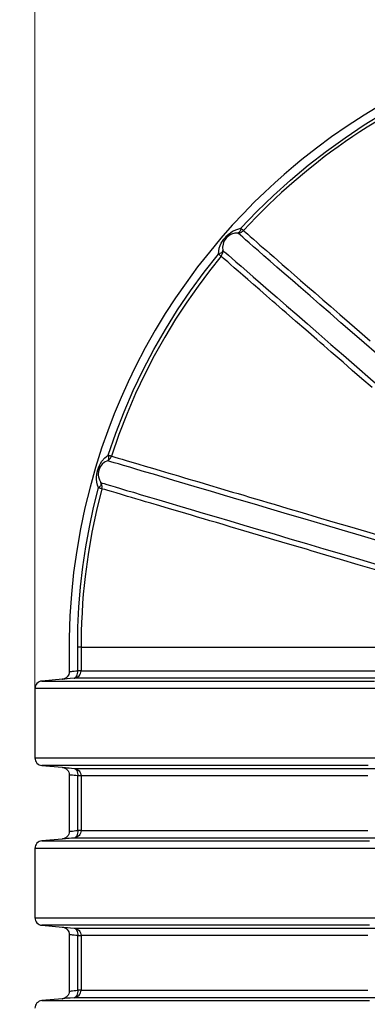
# Model space of a CAD drawing. Header units: millimetres. Extents: x 196 to 1773810, y -221320 to 153872.
# Tile 211 of 256: x 1163055 to 1163512, y -196273 to -194978. Entities that reach past the tile are written whole.
import ezdxf

# ---------------------------------------------------------------- set-up
doc = ezdxf.new("R2010")
doc.units = ezdxf.units.MM
doc.layers.get('Defpoints').update_dxf_attribs({"lineweight": 18})
doc.layers.add('00_Основной', color=163, linetype='Continuous', lineweight=40)
doc.layers.add('ТМ-размеры', color=25, linetype='Continuous', lineweight=20)
doc.styles.add('SFINKS', font='SFINKS.shx', dxfattribs={"width": 0.7, "oblique": 15})
doc.dimstyles.new('кира-50', dxfattribs={"dimtxt": 150, "dimasz": 40, "dimexe": 15, "dimexo": 0, "dimgap": 20, "dimtad": 1, "dimdec": 0, "dimrnd": 5, "dimdsep": 46, "dimtxsty": 'SFINKS', "dimblk1": 'OBLIQUE', "dimblk2": 'OBLIQUE', "dimsah": 1, "dimcen": 2.5, "dimclrd": 252, "dimclre": 252, "dimclrt": 252, "dimadec": 0, "dimazin": 0, "dimtfac": 1, "dimtdec": 0, "dimtofl": 0, "dimtmove": 0, "dimatfit": 3, "dimldrblk": 'OBLIQUE', "dimfxl": 15, "dimtfill": 1, "dimtolj": 1, "dimtzin": 0, "dimlwd": 20, "dimlwe": 20, "dimarcsym": 0})

# ---------------------------------------------------------------- blocks, each defined once
blk = doc.blocks.new('_Oblique')
at = {"color": 0, "linetype": 'ByBlock', "lineweight": -2}
blk.add_line((-0.5, -0.5), (0.5, 0.5), dxfattribs=at)
blk = doc.blocks.new('*D60')
at = {"layer": 'Defpoints', "color": 0, "linetype": 'ByBlock', "lineweight": 50, "transparency": 16777216}
for p in [(1164814.7, -194508.8), (1163074.6, -195856.8), (1164814.7, -195857.7)]:
    blk.add_point(p, dxfattribs=at)
at = {"layer": 'ТМ-размеры', "color": 252, "linetype": 'ByBlock', "lineweight": 20, "transparency": 16777216}
for p, q in [((1163074.6, -195856.8), (1163074.6, -194493.8)), ((1164814.7, -195857.7), (1164814.7, -194493.8)), ((1163074.6, -194508.8), (1164814.7, -194508.8))]:
    blk.add_line(p, q, dxfattribs=at)
at = {"layer": 'ТМ-размеры', "color": 252, "linetype": 'ByBlock', "lineweight": 20, "transparency": 16777216, "xscale": 40, "yscale": 40, "zscale": 40, "rotation": 180}
blk.add_blockref('_Oblique', (1163074.6, -194508.8), dxfattribs=at)
at = {"layer": 'ТМ-размеры', "color": 252, "linetype": 'ByBlock', "lineweight": 20, "transparency": 16777216, "xscale": 40, "yscale": 40, "zscale": 40}
blk.add_blockref('_Oblique', (1164814.7, -194508.8), dxfattribs=at)
at = {"layer": 'ТМ-размеры', "color": 252, "linetype": 'ByBlock', "transparency": 16777216, "insert": (1163944.6, -194413.8), "char_height": 150, "attachment_point": 5, "style": 'SFINKS', "bg_fill": 3, "box_fill_scale": 1.1, "bg_fill_color": 256, "bg_fill_true_color": 13158600, "bg_fill_transparency": 0}
blk.add_mtext('\\A1;1740', dxfattribs=at)

msp = doc.modelspace()

# ---------------------------------------------------------------- linework, layer by layer
at = {"layer": '00_Основной', "color": 252, "lineweight": 25, "ltscale": 10}
for p, q in [((1163074.7, -195857.7, 0.2), (1163074.7, -195948.8, 0.2)), ((1163110.7, -195845.4, 0.2), (1163083.8, -195847.7, 0.2)), ((1163083.8, -195958.8, 0.2), (1163110.5, -195961.1, 0.2)), ((1163110.5, -196055.4, 0.2), (1163083.8, -196057.7, 0.2)), ((1163074.7, -196067.7, 0.2), (1163074.7, -196158.8, 0.2)), ((1163083.8, -196168.8, 0.2), (1163110.7, -196171.2, 0.2)), ((1163110.7, -196265.4, 0.2), (1163083.8, -196267.7, 0.2))]:
    msp.add_line(p, q, dxfattribs=at)
at = {"layer": '00_Основной', "color": 252, "lineweight": 25, "ltscale": 10, "elevation": 0.2}
for points in [[(1163345.4, -195252.5), (1163366.3, -195230.6), (1163388, -195209.5), (1163410.5, -195189.2), (1163433.7, -195169.7), (1163457.7, -195151.1), (1163482.3, -195133.4), (1163507.6, -195116.7), (1163533.4, -195100.9), (1163559.9, -195086.1), (1163586.8, -195072.2)], [(1163588.8, -195076.2), (1163574.3, -195083.5), (1163559.3, -195091.4), (1163543.8, -195100), (1163527.8, -195109.4), (1163511.4, -195119.5), (1163501.9, -195125.6), (1163492.4, -195131.9), (1163482.8, -195138.5), (1163473, -195145.4), (1163463.1, -195152.6), (1163454.9, -195158.7), (1163447.4, -195164.5), (1163431.4, -195177.3), (1163415.2, -195191), (1163398.7, -195205.6), (1163382.1, -195221.2), (1163365.4, -195237.8), (1163348.6, -195255.5)], [(1163530.9, -195089.5), (1163507.6, -195103.6), (1163485.2, -195118.1), (1163464.6, -195132.4), (1163444.7, -195147), (1163425.6, -195162), (1163414.3, -195171.4), (1163402.4, -195181.6), (1163389.8, -195192.7), (1163376.8, -195204.9), (1163362.9, -195218.3), (1163348.6, -195232.9), (1163334, -195248.6), (1163319, -195265.5), (1163303.9, -195283.7), (1163288.5, -195303.2), (1163273.2, -195324), (1163259.5, -195343.8), (1163246, -195364.6), (1163232.6, -195386.6), (1163219.6, -195409.8), (1163206.8, -195434.2), (1163197.2, -195454.2), (1163187.8, -195474.9), (1163178.9, -195496.5), (1163170.3, -195518.7), (1163162.3, -195541.7), (1163154.3, -195566.9), (1163147, -195593), (1163140.3, -195619.8), (1163134.5, -195647.5), (1163129.6, -195676), (1163125.5, -195705.2), (1163122.7, -195733.3), (1163120.7, -195762.1), (1163119.8, -195791.5), (1163119.7, -195821.1), (1163119.7, -195835.4)], [(1163315.9, -195286.4), (1163316.2, -195282.6), (1163317, -195278.8), (1163318.3, -195275), (1163319.6, -195272.2), (1163321.1, -195269.5), (1163322.9, -195266.9), (1163324.9, -195264.4), (1163326.9, -195262.3), (1163329.1, -195260.2), (1163331.6, -195258.3), (1163334.4, -195256.5), (1163339.8, -195254), (1163345.4, -195252.5)], [(1163341.3, -195258.7), (1163337.2, -195259.1), (1163333.2, -195260.3), (1163331.3, -195261.2), (1163329.4, -195262.3), (1163327.6, -195263.7), (1163326, -195265.4), (1163324.6, -195267.3), (1163323.4, -195269.2), (1163322.5, -195271.2), (1163321.9, -195273.3), (1163321.3, -195277.4), (1163321.5, -195281.5)], [(1163345.4, -195252.5), (1163345.1, -195253.8), (1163344.7, -195255), (1163344.3, -195256.1), (1163343.7, -195257), (1163343.2, -195257.7), (1163342.6, -195258.3), (1163341.9, -195258.6), (1163341.3, -195258.7)], [(1163341.3, -195258.7), (1163342.3, -195258.7), (1163343.3, -195258.5), (1163344.3, -195258.3), (1163345.3, -195257.9), (1163346.2, -195257.4), (1163347.1, -195256.9), (1163347.9, -195256.2), (1163348.6, -195255.5)], [(1163523.6, -195417.2), (1163507.4, -195403.1), (1163491.8, -195389.6), (1163476.9, -195376.6), (1163462.6, -195364.2), (1163449.1, -195352.5), (1163436.3, -195341.4), (1163424.3, -195330.9), (1163413, -195321), (1163402.4, -195311.9), (1163392.7, -195303.4), (1163383.8, -195295.7), (1163375.7, -195288.6), (1163368.4, -195282.3), (1163361.9, -195276.7), (1163356.3, -195271.8), (1163351.6, -195267.7), (1163347.7, -195264.3), (1163344.7, -195261.7), (1163342.5, -195259.8), (1163341.3, -195258.7)], [(1163345.4, -195252.5), (1163346.1, -195253.1), (1163346.7, -195253.7), (1163347.3, -195254.2), (1163347.7, -195254.7), (1163348.1, -195255), (1163348.4, -195255.3), (1163348.6, -195255.4), (1163348.6, -195255.5)], [(1163348.6, -195255.5), (1163349.8, -195256.5), (1163351.7, -195258.1), (1163354.3, -195260.4), (1163357.7, -195263.4), (1163361.9, -195267), (1163366.8, -195271.3), (1163370.4, -195274.5), (1163374.5, -195278), (1163378.8, -195281.8), (1163383.5, -195285.8), (1163388.6, -195290.2), (1163394, -195295), (1163399.8, -195300), (1163407.3, -195306.5), (1163415.3, -195313.5), (1163423.9, -195321), (1163433.1, -195328.9), (1163442.8, -195337.4), (1163453.2, -195346.4), (1163463.6, -195355.4), (1163475.5, -195365.8), (1163488, -195376.7), (1163501.3, -195388.2), (1163515.4, -195400.5)], [(1163171, -195550.6), (1163180.9, -195522), (1163191.9, -195493.8), (1163203.9, -195465.9), (1163217, -195438.6), (1163231.1, -195411.8), (1163246.2, -195385.5), (1163262.2, -195359.8), (1163279.2, -195334.7), (1163297.1, -195310.2), (1163315.9, -195286.4)], [(1163315.9, -195286.4), (1163317.1, -195286), (1163318.3, -195285.4), (1163319.3, -195284.8), (1163320.1, -195284.2), (1163320.7, -195283.5), (1163321.2, -195282.9), (1163321.5, -195282.2), (1163321.5, -195281.5)], [(1163315.9, -195286.4), (1163316.6, -195287.1), (1163317.3, -195287.6), (1163317.9, -195288.1), (1163318.3, -195288.5), (1163318.7, -195288.8), (1163319, -195289), (1163319.2, -195289.2), (1163319.3, -195289.3)], [(1163319.3, -195289.3), (1163319.9, -195288.4), (1163320.4, -195287.5), (1163320.9, -195286.6), (1163321.2, -195285.6), (1163321.4, -195284.6), (1163321.6, -195283.6), (1163321.6, -195282.6), (1163321.5, -195281.5)], [(1163321.5, -195281.5), (1163322.9, -195282.8), (1163325.4, -195284.9), (1163328.9, -195287.9), (1163333.4, -195291.9), (1163338.9, -195296.7), (1163345.5, -195302.4), (1163353.1, -195309), (1163361.6, -195316.4), (1163371.2, -195324.7), (1163381.6, -195333.8), (1163393.1, -195343.7), (1163405.4, -195354.5), (1163418.7, -195366), (1163432.8, -195378.3), (1163447.8, -195391.3), (1163463.6, -195405.1), (1163480.2, -195419.5), (1163497.6, -195434.6), (1163515.7, -195450.3), (1163534.5, -195466.7)], [(1163319.3, -195289.3), (1163304.1, -195308.3), (1163289, -195328.5), (1163274.2, -195349.7), (1163259.6, -195372.1), (1163245.3, -195395.6), (1163231.5, -195420.2), (1163219, -195444.5), (1163207, -195469.9), (1163195.7, -195496.2), (1163185, -195523.6), (1163175.2, -195552)], [(1163517.7, -195461.7), (1163504.5, -195450.3), (1163491.8, -195439.3), (1163479.7, -195428.7), (1163474.5, -195424.1), (1163469.3, -195419.6), (1163464.2, -195415.2), (1163459.3, -195410.9), (1163454.4, -195406.7), (1163449.7, -195402.6), (1163445, -195398.6), (1163430.7, -195386.1), (1163417.3, -195374.4), (1163404.8, -195363.6), (1163400.2, -195359.6), (1163395.7, -195355.7), (1163391.3, -195351.9), (1163387.1, -195348.2), (1163383, -195344.7), (1163379.1, -195341.2), (1163370.1, -195333.5), (1163362, -195326.4), (1163354.6, -195319.9), (1163347.9, -195314.1), (1163341.9, -195308.9), (1163336.6, -195304.3), (1163331.9, -195300.2), (1163328, -195296.8), (1163324.8, -195294), (1163322.2, -195291.8), (1163320.4, -195290.2), (1163319.3, -195289.3)], [(1163158.2, -195593.7), (1163156.9, -195590.1), (1163156, -195586.3), (1163155.7, -195582.3), (1163155.7, -195579.2), (1163155.9, -195576.2), (1163156.5, -195573), (1163157.2, -195570), (1163158.2, -195567.2), (1163159.4, -195564.4), (1163160.8, -195561.6), (1163162.6, -195558.8), (1163166.5, -195554.3), (1163171, -195550.6)], [(1163169.8, -195558), (1163166.2, -195560), (1163163.1, -195562.7), (1163161.7, -195564.4), (1163160.5, -195566.2), (1163159.5, -195568.2), (1163158.7, -195570.4), (1163158.1, -195572.7), (1163157.9, -195575), (1163157.9, -195577.2), (1163158.2, -195579.3), (1163159.3, -195583.2), (1163161.2, -195586.9)], [(1163171, -195550.6), (1163171.2, -195551.9), (1163171.4, -195553.2), (1163171.4, -195554.3), (1163171.3, -195555.4), (1163171.1, -195556.3), (1163170.8, -195557), (1163170.4, -195557.6), (1163169.8, -195558)], [(1163169.8, -195558), (1163170.7, -195557.5), (1163171.6, -195556.9), (1163172.4, -195556.3), (1163173.1, -195555.6), (1163173.8, -195554.8), (1163174.3, -195553.9), (1163174.8, -195553), (1163175.2, -195552)], [(1163530.1, -195664.7), (1163503.9, -195657), (1163478.4, -195649.4), (1163453.7, -195642.1), (1163429.9, -195635), (1163406.8, -195628.2), (1163384.7, -195621.6), (1163363.4, -195615.4), (1163343.2, -195609.3), (1163323.9, -195603.6), (1163305.6, -195598.2), (1163288.3, -195593.1), (1163272.2, -195588.3), (1163257.1, -195583.9), (1163243.2, -195579.7), (1163230.4, -195575.9), (1163218.8, -195572.5), (1163208.4, -195569.4), (1163199.2, -195566.7), (1163191.1, -195564.3), (1163184.4, -195562.3), (1163178.8, -195560.7), (1163174.6, -195559.4), (1163171.6, -195558.5), (1163169.8, -195558)], [(1163171, -195550.6), (1163171.9, -195550.9), (1163172.7, -195551.2), (1163173.4, -195551.4), (1163174, -195551.6), (1163174.5, -195551.8), (1163174.8, -195551.9), (1163175.1, -195552), (1163175.2, -195552)], [(1163175.2, -195552), (1163176.9, -195552.5), (1163179.8, -195553.4), (1163183.9, -195554.6), (1163189.2, -195556.2), (1163195.8, -195558.1), (1163203.7, -195560.5), (1163211.2, -195562.7), (1163219.7, -195565.2), (1163229, -195568), (1163239.2, -195571), (1163244.9, -195572.7), (1163250.8, -195574.4), (1163257, -195576.2), (1163263.4, -195578.1), (1163270.1, -195580.1), (1163277, -195582.1), (1163290, -195586), (1163303.9, -195590.1), (1163318.7, -195594.5), (1163334.3, -195599.2), (1163341.6, -195601.3), (1163349.1, -195603.5), (1163356.7, -195605.8), (1163364.6, -195608.1), (1163372.5, -195610.5), (1163380.7, -195612.9), (1163389.1, -195615.4), (1163407.1, -195620.7), (1163426, -195626.3), (1163445.8, -195632.2), (1163466.4, -195638.3), (1163488, -195644.7), (1163510.5, -195651.3), (1163533.9, -195658.2)], [(1163130.8, -195803.3), (1163131.2, -195776.8), (1163132.5, -195750.4), (1163134.6, -195724), (1163137.6, -195697.6), (1163141.5, -195671.4), (1163146.2, -195645.4), (1163151.8, -195619.4), (1163158.2, -195593.7)], [(1163162.5, -195594.9), (1163155.4, -195623.3), (1163149.4, -195652), (1163144.4, -195681.2), (1163140.5, -195710.4), (1163139.3, -195721.9), (1163138.2, -195733.5), (1163137.3, -195745.2), (1163136.5, -195758), (1163135.8, -195770.9), (1163135.4, -195782.7), (1163135.2, -195793.5), (1163135.2, -195803.3)], [(1163161.2, -195586.9), (1163161.5, -195587.6), (1163161.5, -195588.3), (1163161.4, -195589.1), (1163161.1, -195590), (1163160.6, -195590.9), (1163159.9, -195591.8), (1163159.1, -195592.8), (1163158.2, -195593.7)], [(1163162.5, -195594.9), (1163162.4, -195594.8), (1163162.1, -195594.8), (1163161.7, -195594.7), (1163161.2, -195594.6), (1163160.6, -195594.4), (1163159.9, -195594.2), (1163159.1, -195594), (1163158.2, -195593.7)], [(1163161.2, -195586.9), (1163162.8, -195587.4), (1163165.5, -195588.2), (1163169.3, -195589.3), (1163174.1, -195590.7), (1163180, -195592.5), (1163187, -195594.6), (1163195.1, -195597), (1163204.2, -195599.6), (1163214.3, -195602.7), (1163225.4, -195606), (1163237.6, -195609.6), (1163250.7, -195613.4), (1163264.9, -195617.6), (1163279.9, -195622.1), (1163295.9, -195626.8), (1163312.8, -195631.8), (1163330.6, -195637.1), (1163349.2, -195642.6), (1163368.6, -195648.4), (1163388.9, -195654.4), (1163409.9, -195660.6), (1163431.7, -195667.1), (1163454.2, -195673.7), (1163477.4, -195680.6), (1163501.2, -195687.6), (1163525.7, -195694.9)], [(1163162.5, -195594.9), (1163162.7, -195593.9), (1163162.8, -195592.8), (1163162.8, -195591.8), (1163162.7, -195590.8), (1163162.5, -195589.8), (1163162.2, -195588.8), (1163161.8, -195587.8), (1163161.2, -195586.9)], [(1163524, -195702), (1163499.7, -195694.8), (1163476.4, -195687.9), (1163456.8, -195682.1), (1163437.9, -195676.5), (1163433.1, -195675), (1163428.4, -195673.6), (1163423.7, -195672.2), (1163419, -195670.9), (1163414.4, -195669.5), (1163409.9, -195668.2), (1163388.7, -195661.9), (1163368.5, -195655.9), (1163349.4, -195650.2), (1163331.2, -195644.9), (1163322.1, -195642.1), (1163313.2, -195639.5), (1163304.6, -195637), (1163296.3, -195634.5), (1163288.3, -195632.1), (1163280.5, -195629.8), (1163265.6, -195625.4), (1163251.7, -195621.3), (1163238.9, -195617.5), (1163227, -195614), (1163220.1, -195612), (1163213.6, -195610), (1163207.4, -195608.2), (1163201.7, -195606.5), (1163196.4, -195604.9), (1163188.2, -195602.5), (1163181.2, -195600.4), (1163175.3, -195598.7), (1163170.4, -195597.2), (1163166.7, -195596.1), (1163164, -195595.3), (1163162.5, -195594.9)], [(1163130.8, -195834.1), (1163130.8, -195818.7), (1163130.8, -195803.3)], [(1163135.2, -195803.3), (1163135.1, -195803.3), (1163134.8, -195803.3), (1163134.4, -195803.3), (1163133.9, -195803.3), (1163133.3, -195803.3), (1163132.5, -195803.3), (1163131.7, -195803.3), (1163130.8, -195803.3)], [(1163135.2, -195803.3), (1163135.2, -195820.5), (1163135.2, -195834.1)], [(1163135.2, -195803.3), (1163136, -195803.3), (1163137.1, -195803.3), (1163138.6, -195803.3), (1163140.5, -195803.3), (1163142.7, -195803.3), (1163145.3, -195803.3), (1163148.2, -195803.3), (1163151.5, -195803.3), (1163155.2, -195803.3), (1163159.1, -195803.3), (1163163.5, -195803.3), (1163168.2, -195803.3), (1163173.2, -195803.3), (1163178.6, -195803.3), (1163184.3, -195803.3), (1163190.4, -195803.3), (1163196.8, -195803.3), (1163203.5, -195803.3), (1163210.5, -195803.3), (1163217.9, -195803.3), (1163225.6, -195803.3), (1163233.7, -195803.3), (1163242, -195803.3), (1163250.7, -195803.3), (1163259.6, -195803.3), (1163268.9, -195803.3), (1163278.5, -195803.3), (1163288.3, -195803.3), (1163298.5, -195803.3), (1163308.9, -195803.3), (1163319.7, -195803.3), (1163330.7, -195803.3), (1163341.9, -195803.3), (1163353.5, -195803.3), (1163365.3, -195803.3), (1163377.4, -195803.3), (1163389.7, -195803.3), (1163402.3, -195803.3), (1163415.1, -195803.3), (1163428.1, -195803.3), (1163441.4, -195803.3), (1163454.9, -195803.3), (1163468.6, -195803.3), (1163482.5, -195803.3), (1163496.7, -195803.3), (1163511, -195803.3), (1163525.5, -195803.3)], [(1163119.7, -195835.4), (1163119.5, -195837.1), (1163119, -195838.9), (1163118.2, -195840.6), (1163117.1, -195842.2), (1163115.6, -195843.5), (1163114, -195844.4), (1163112.3, -195845.1), (1163110.5, -195845.4)], [(1163126.1, -195844), (1163121.1, -195844.5), (1163116.9, -195844.8), (1163113.8, -195845.1), (1163111.6, -195845.3), (1163110.6, -195845.4), (1163110.7, -195845.4)], [(1163119.7, -195835.4), (1163119.9, -195835.4), (1163120.4, -195835.3), (1163121.3, -195835.2), (1163122.6, -195835.1), (1163124.2, -195834.9), (1163126.1, -195834.6), (1163128.3, -195834.4), (1163130.8, -195834.1)], [(1163126.1, -195844), (1163127.9, -195843.7), (1163129.6, -195843.1), (1163131.2, -195842.1), (1163132.6, -195840.8), (1163133.7, -195839.4), (1163134.5, -195837.7), (1163135, -195835.9), (1163135.2, -195834.1)], [(1163126.1, -195844), (1163127.1, -195843.8), (1163128.1, -195843.2), (1163128.9, -195842.2), (1163129.6, -195841), (1163130.2, -195839.5), (1163130.6, -195837.8), (1163130.8, -195836), (1163130.8, -195834.1)], [(1163522.6, -195844), (1163508.2, -195844), (1163493.9, -195844), (1163479.8, -195844), (1163466, -195844), (1163452.3, -195844), (1163438.9, -195844), (1163425.6, -195844), (1163412.6, -195844), (1163399.8, -195844), (1163387.3, -195844), (1163375, -195844), (1163362.9, -195844), (1163351.1, -195844), (1163339.5, -195844), (1163328.2, -195844), (1163317.2, -195844), (1163306.4, -195844), (1163295.9, -195844), (1163285.7, -195844), (1163275.8, -195844), (1163266.1, -195844), (1163256.8, -195844), (1163247.7, -195844), (1163238.9, -195844), (1163230.5, -195844), (1163222.3, -195844), (1163214.5, -195844), (1163207, -195844), (1163199.7, -195844), (1163192.9, -195844), (1163186.3, -195844), (1163180, -195844), (1163174.1, -195844), (1163168.5, -195844), (1163163.3, -195844), (1163158.4, -195844), (1163153.8, -195844), (1163149.5, -195844), (1163145.6, -195844), (1163142.1, -195844), (1163138.8, -195844), (1163136, -195844), (1163133.4, -195844), (1163131.3, -195844), (1163129.4, -195844), (1163128, -195844), (1163126.8, -195844), (1163126.1, -195844)], [(1163135.2, -195834.1), (1163135.1, -195834.1), (1163134.8, -195834.1), (1163134.4, -195834.1), (1163133.9, -195834.1), (1163133.3, -195834.1), (1163132.5, -195834.1), (1163131.7, -195834.1), (1163130.8, -195834.1)], [(1163135.2, -195834.1), (1163136, -195834.1), (1163137.1, -195834.1), (1163138.6, -195834.1), (1163140.5, -195834.1), (1163142.7, -195834.1), (1163145.3, -195834.1), (1163148.2, -195834.1), (1163151.5, -195834.1), (1163155.1, -195834.1), (1163159.1, -195834.1), (1163163.4, -195834.1), (1163168.1, -195834.1), (1163173.1, -195834.1), (1163178.5, -195834.1), (1163184.2, -195834.1), (1163190.2, -195834.1), (1163196.6, -195834.1), (1163203.3, -195834.1), (1163210.4, -195834.1), (1163217.7, -195834.1), (1163225.4, -195834.1), (1163233.4, -195834.1), (1163241.7, -195834.1), (1163250.4, -195834.1), (1163259.3, -195834.1), (1163268.5, -195834.1), (1163278.1, -195834.1), (1163287.9, -195834.1), (1163298.1, -195834.1), (1163308.5, -195834.1), (1163319.2, -195834.1), (1163330.2, -195834.1), (1163341.4, -195834.1), (1163352.9, -195834.1), (1163364.7, -195834.1), (1163376.8, -195834.1), (1163389.1, -195834.1), (1163401.6, -195834.1), (1163414.4, -195834.1), (1163427.4, -195834.1), (1163440.6, -195834.1), (1163454.1, -195834.1), (1163467.8, -195834.1), (1163481.7, -195834.1), (1163495.8, -195834.1), (1163510.1, -195834.1), (1163524.6, -195834.1)], [(1163083.8, -195847.7), (1163082, -195848), (1163080.3, -195848.7), (1163078.7, -195849.7), (1163077.3, -195850.9), (1163076.2, -195852.4), (1163075.4, -195854), (1163074.8, -195855.8), (1163074.7, -195857.7)], [(1163525.7, -195857.7), (1163510.3, -195857.7), (1163495.1, -195857.7), (1163480.1, -195857.7), (1163465.3, -195857.7), (1163450.8, -195857.7), (1163436.3, -195857.7), (1163422.2, -195857.7), (1163408.2, -195857.7), (1163394.4, -195857.7), (1163380.9, -195857.7), (1163367.6, -195857.7), (1163354.5, -195857.7), (1163341.7, -195857.7), (1163329.1, -195857.7), (1163316.8, -195857.7), (1163304.7, -195857.7), (1163292.9, -195857.7), (1163281.4, -195857.7), (1163270.1, -195857.7), (1163259.2, -195857.7), (1163248.5, -195857.7), (1163238, -195857.7), (1163227.9, -195857.7), (1163218.1, -195857.7), (1163208.5, -195857.7), (1163199.3, -195857.7), (1163190.4, -195857.7), (1163181.7, -195857.7), (1163173.4, -195857.7), (1163165.4, -195857.7), (1163157.8, -195857.7), (1163150.4, -195857.7), (1163143.4, -195857.7), (1163136.7, -195857.7), (1163130.3, -195857.7), (1163124.3, -195857.7), (1163118.6, -195857.7), (1163113.2, -195857.7), (1163108.2, -195857.7), (1163103.6, -195857.7), (1163099.2, -195857.7), (1163095.3, -195857.7), (1163091.6, -195857.7), (1163088.3, -195857.7), (1163085.4, -195857.7), (1163082.8, -195857.7), (1163080.6, -195857.7), (1163078.7, -195857.7), (1163077.2, -195857.7), (1163076, -195857.7), (1163075.2, -195857.7), (1163074.8, -195857.7), (1163074.7, -195857.7)], [(1163083.8, -195847.7), (1163083.9, -195847.7), (1163084.4, -195847.7), (1163085.3, -195847.7), (1163086.5, -195847.7), (1163088, -195847.7), (1163089.9, -195847.7), (1163092.2, -195847.7), (1163094.8, -195847.7), (1163097.8, -195847.7), (1163101.1, -195847.7), (1163104.8, -195847.7), (1163108.8, -195847.7), (1163113.2, -195847.7), (1163117.9, -195847.7), (1163122.9, -195847.7), (1163128.3, -195847.7), (1163134, -195847.7), (1163140.1, -195847.7), (1163146.5, -195847.7), (1163153.2, -195847.7), (1163160.3, -195847.7), (1163167.7, -195847.7), (1163175.4, -195847.7), (1163183.4, -195847.7), (1163191.8, -195847.7), (1163200.4, -195847.7), (1163209.4, -195847.7), (1163218.7, -195847.7), (1163228.2, -195847.7), (1163238.1, -195847.7), (1163248.3, -195847.7), (1163258.7, -195847.7), (1163269.5, -195847.7), (1163280.5, -195847.7), (1163291.8, -195847.7), (1163303.3, -195847.7), (1163315.1, -195847.7), (1163327.2, -195847.7), (1163339.6, -195847.7), (1163352.2, -195847.7), (1163365, -195847.7), (1163378.1, -195847.7), (1163391.4, -195847.7), (1163404.9, -195847.7), (1163418.7, -195847.7), (1163432.7, -195847.7), (1163446.9, -195847.7), (1163461.3, -195847.7), (1163475.9, -195847.7), (1163490.7, -195847.7), (1163505.7, -195847.7), (1163520.9, -195847.7)], [(1163074.7, -195948.8), (1163074.8, -195950.7), (1163075.4, -195952.5), (1163076.2, -195954.1), (1163077.3, -195955.6), (1163078.7, -195956.8), (1163080.3, -195957.8), (1163082, -195958.5), (1163083.8, -195958.8)], [(1163074.7, -195948.8), (1163074.8, -195948.8), (1163075.6, -195948.8), (1163076.9, -195948.8), (1163078.9, -195948.8), (1163081.4, -195948.8), (1163084.5, -195948.8), (1163088.3, -195948.8), (1163092.6, -195948.8), (1163097.5, -195948.8), (1163103, -195948.8), (1163109.1, -195948.8), (1163115.7, -195948.8), (1163123, -195948.8), (1163130.8, -195948.8), (1163139.1, -195948.8), (1163148, -195948.8), (1163157.5, -195948.8), (1163167.5, -195948.8), (1163178.1, -195948.8), (1163189.2, -195948.8), (1163200.8, -195948.8), (1163212.9, -195948.8), (1163225.5, -195948.8), (1163238.6, -195948.8), (1163252.3, -195948.8), (1163266.3, -195948.8), (1163280.9, -195948.8), (1163295.9, -195948.8), (1163311.4, -195948.8), (1163327.3, -195948.8), (1163343.6, -195948.8), (1163360.4, -195948.8), (1163377.5, -195948.8), (1163395.1, -195948.8), (1163413, -195948.8), (1163431.3, -195948.8), (1163449.9, -195948.8), (1163468.9, -195948.8), (1163488.2, -195948.8), (1163507.9, -195948.8), (1163527.8, -195948.8)], [(1163512.5, -195958.8), (1163493, -195958.8), (1163473.9, -195958.8), (1163455.1, -195958.8), (1163436.7, -195958.8), (1163418.6, -195958.8), (1163400.8, -195958.8), (1163383.5, -195958.8), (1163366.5, -195958.8), (1163349.9, -195958.8), (1163333.8, -195958.8), (1163318, -195958.8), (1163302.7, -195958.8), (1163287.9, -195958.8), (1163273.5, -195958.8), (1163259.5, -195958.8), (1163246, -195958.8), (1163233.1, -195958.8), (1163220.6, -195958.8), (1163208.6, -195958.8), (1163197.1, -195958.8), (1163186.1, -195958.8), (1163175.7, -195958.8), (1163165.8, -195958.8), (1163156.4, -195958.8), (1163147.6, -195958.8), (1163139.3, -195958.8), (1163131.6, -195958.8), (1163124.4, -195958.8), (1163117.8, -195958.8), (1163111.8, -195958.8), (1163106.4, -195958.8), (1163101.5, -195958.8), (1163097.2, -195958.8), (1163093.6, -195958.8), (1163090.5, -195958.8), (1163087.9, -195958.8), (1163086, -195958.8), (1163084.7, -195958.8), (1163084, -195958.8), (1163083.8, -195958.8)], [(1163110.5, -195961.1), (1163112.3, -195961.5), (1163114, -195962.1), (1163115.6, -195963.1), (1163117.1, -195964.3), (1163118.2, -195965.9), (1163119, -195967.6), (1163119.5, -195969.4), (1163119.7, -195971.1)], [(1163110.5, -195961.1), (1163110.5, -195961.1), (1163110.8, -195961.2), (1163111.6, -195961.2), (1163112.9, -195961.3), (1163114.7, -195961.5), (1163116.9, -195961.7), (1163119.6, -195961.9), (1163122.7, -195962.2), (1163126.1, -195962.5)], [(1163119.7, -195971.1), (1163119.7, -196008.3), (1163119.7, -196045.4)], [(1163130.8, -195972.4), (1163128.3, -195972.1), (1163126.1, -195971.9), (1163124.2, -195971.6), (1163122.6, -195971.5), (1163121.4, -195971.3), (1163120.4, -195971.2), (1163119.9, -195971.1), (1163119.7, -195971.1), (1163119.7, -195971.1)], [(1163126.1, -195962.5), (1163127.1, -195962.5), (1163128.6, -195962.5), (1163130.7, -195962.5), (1163133.3, -195962.5), (1163136.5, -195962.5), (1163140.1, -195962.5), (1163144.3, -195962.5), (1163149.1, -195962.5), (1163154.3, -195962.5), (1163160.1, -195962.5), (1163166.3, -195962.5), (1163173.1, -195962.5), (1163180.4, -195962.5), (1163188.2, -195962.5), (1163196.5, -195962.5), (1163205.3, -195962.5), (1163214.5, -195962.5), (1163224.3, -195962.5), (1163234.5, -195962.5), (1163245.2, -195962.5), (1163256.3, -195962.5), (1163267.9, -195962.5), (1163279.9, -195962.5), (1163292.4, -195962.5), (1163305.3, -195962.5), (1163318.6, -195962.5), (1163332.3, -195962.5), (1163346.4, -195962.5), (1163360.9, -195962.5), (1163375.8, -195962.5), (1163391.1, -195962.5), (1163406.7, -195962.5), (1163422.7, -195962.5), (1163439, -195962.5), (1163455.7, -195962.5), (1163472.7, -195962.5), (1163489.9, -195962.5), (1163507.5, -195962.5), (1163525.4, -195962.5)], [(1163126.1, -195962.5), (1163127.9, -195962.8), (1163129.6, -195963.5), (1163131.2, -195964.4), (1163132.6, -195965.7), (1163133.7, -195967.1), (1163134.5, -195968.8), (1163135, -195970.6), (1163135.2, -195972.4)], [(1163126.1, -195962.5), (1163127.1, -195962.7), (1163128.1, -195963.4), (1163128.9, -195964.3), (1163129.6, -195965.5), (1163130.2, -195967), (1163130.6, -195968.7), (1163130.8, -195970.5), (1163130.8, -195972.4)], [(1163135.2, -195972.4), (1163135.1, -195972.4), (1163134.8, -195972.4), (1163134.4, -195972.4), (1163133.9, -195972.4), (1163133.3, -195972.4), (1163132.5, -195972.4), (1163131.7, -195972.4), (1163130.8, -195972.4)], [(1163130.8, -196044.1), (1163130.8, -196004), (1163130.8, -195972.4)], [(1163512.4, -195972.4), (1163495, -195972.4), (1163477.9, -195972.4), (1163461.1, -195972.4), (1163444.7, -195972.4), (1163428.5, -195972.4), (1163412.7, -195972.4), (1163397.3, -195972.4), (1163382.2, -195972.4), (1163367.4, -195972.4), (1163353.1, -195972.4), (1163339.1, -195972.4), (1163325.6, -195972.4), (1163312.4, -195972.4), (1163299.7, -195972.4), (1163287.3, -195972.4), (1163275.4, -195972.4), (1163264, -195972.4), (1163253, -195972.4), (1163242.4, -195972.4), (1163232.3, -195972.4), (1163222.7, -195972.4), (1163213.5, -195972.4), (1163204.8, -195972.4), (1163196.7, -195972.4), (1163188.9, -195972.4), (1163181.7, -195972.4), (1163175, -195972.4), (1163168.8, -195972.4), (1163163.1, -195972.4), (1163157.9, -195972.4), (1163153.2, -195972.4), (1163149.1, -195972.4), (1163145.5, -195972.4), (1163142.4, -195972.4), (1163139.8, -195972.4), (1163137.7, -195972.4), (1163136.2, -195972.4), (1163135.2, -195972.4)], [(1163135.2, -195972.4), (1163135.2, -196012.6), (1163135.2, -196044.1)], [(1163119.7, -196045.4), (1163119.5, -196047.1), (1163119, -196048.9), (1163118.2, -196050.6), (1163117.1, -196052.2), (1163115.6, -196053.5), (1163114, -196054.4), (1163112.3, -196055.1), (1163110.5, -196055.4)], [(1163119.7, -196045.4), (1163119.9, -196045.4), (1163120.4, -196045.3), (1163121.3, -196045.2), (1163122.6, -196045.1), (1163124.2, -196044.9), (1163126.1, -196044.6), (1163128.3, -196044.4), (1163130.8, -196044.1)], [(1163135.2, -196044.1), (1163135, -196045.9), (1163134.5, -196047.7), (1163133.7, -196049.4), (1163132.6, -196050.8), (1163131.2, -196052.1), (1163129.6, -196053.1), (1163127.9, -196053.7), (1163126.1, -196054.1)], [(1163130.8, -196044.1), (1163130.8, -196046), (1163130.6, -196047.8), (1163130.2, -196049.5), (1163129.6, -196051), (1163128.9, -196052.2), (1163128.1, -196053.2), (1163127.1, -196053.8), (1163126.1, -196054.1)], [(1163135.2, -196044.1), (1163135.1, -196044.1), (1163134.8, -196044.1), (1163134.4, -196044.1), (1163133.9, -196044.1), (1163133.3, -196044.1), (1163132.5, -196044.1), (1163131.7, -196044.1), (1163130.8, -196044.1)], [(1163135.2, -196044.1), (1163136.2, -196044.1), (1163137.7, -196044.1), (1163139.8, -196044.1), (1163142.4, -196044.1), (1163145.5, -196044.1), (1163149.1, -196044.1), (1163153.3, -196044.1), (1163157.9, -196044.1), (1163163.1, -196044.1), (1163168.8, -196044.1), (1163175, -196044.1), (1163181.7, -196044.1), (1163188.9, -196044.1), (1163196.7, -196044.1), (1163204.8, -196044.1), (1163213.5, -196044.1), (1163222.7, -196044.1), (1163232.3, -196044.1), (1163242.4, -196044.1), (1163253, -196044.1), (1163264, -196044.1), (1163275.4, -196044.1), (1163287.3, -196044.1), (1163299.7, -196044.1), (1163312.4, -196044.1), (1163325.6, -196044.1), (1163339.1, -196044.1), (1163353.1, -196044.1), (1163367.4, -196044.1), (1163382.2, -196044.1), (1163397.3, -196044.1), (1163412.7, -196044.1), (1163428.5, -196044.1), (1163444.7, -196044.1), (1163461.1, -196044.1), (1163477.9, -196044.1), (1163495, -196044.1), (1163512.4, -196044.1)], [(1163083.8, -196057.7), (1163082, -196058), (1163080.3, -196058.7), (1163078.7, -196059.7), (1163077.3, -196060.9), (1163076.2, -196062.4), (1163075.4, -196064), (1163074.8, -196065.8), (1163074.7, -196067.7)], [(1163083.8, -196057.7), (1163084.1, -196057.7), (1163085, -196057.7), (1163086.5, -196057.7), (1163088.5, -196057.7), (1163091.2, -196057.7), (1163094.4, -196057.7), (1163098.2, -196057.7), (1163102.6, -196057.7), (1163107.6, -196057.7), (1163113.1, -196057.7), (1163119.3, -196057.7), (1163125.9, -196057.7), (1163133.2, -196057.7), (1163141, -196057.7), (1163149.3, -196057.7), (1163158.2, -196057.7), (1163167.7, -196057.7), (1163177.6, -196057.7), (1163188.1, -196057.7), (1163199.1, -196057.7), (1163210.7, -196057.7), (1163222.7, -196057.7), (1163235.2, -196057.7), (1163248.2, -196057.7), (1163261.7, -196057.7), (1163275.6, -196057.7), (1163290.1, -196057.7), (1163304.9, -196057.7), (1163320.2, -196057.7), (1163335.9, -196057.7), (1163352.1, -196057.7), (1163368.6, -196057.7), (1163385.6, -196057.7), (1163402.9, -196057.7), (1163420.6, -196057.7), (1163438.7, -196057.7), (1163457.1, -196057.7), (1163475.8, -196057.7), (1163494.9, -196057.7), (1163514.2, -196057.7)], [(1163126.1, -196054.1), (1163122.7, -196054.3), (1163119.6, -196054.6), (1163116.9, -196054.8), (1163114.7, -196055), (1163112.9, -196055.2), (1163111.6, -196055.3), (1163110.8, -196055.3), (1163110.5, -196055.4)], [(1163525.4, -196054.1), (1163507.5, -196054.1), (1163489.9, -196054.1), (1163472.7, -196054.1), (1163455.7, -196054.1), (1163439, -196054.1), (1163422.7, -196054.1), (1163406.7, -196054.1), (1163391.1, -196054.1), (1163375.8, -196054.1), (1163360.9, -196054.1), (1163346.4, -196054.1), (1163332.3, -196054.1), (1163318.6, -196054.1), (1163305.3, -196054.1), (1163292.4, -196054.1), (1163279.9, -196054.1), (1163267.9, -196054.1), (1163256.3, -196054.1), (1163245.2, -196054.1), (1163234.5, -196054.1), (1163224.3, -196054.1), (1163214.5, -196054.1), (1163205.3, -196054.1), (1163196.5, -196054.1), (1163188.2, -196054.1), (1163180.4, -196054.1), (1163173.1, -196054.1), (1163166.3, -196054.1), (1163160.1, -196054.1), (1163154.3, -196054.1), (1163149.1, -196054.1), (1163144.3, -196054.1), (1163140.1, -196054.1), (1163136.5, -196054.1), (1163133.3, -196054.1), (1163130.7, -196054.1), (1163128.6, -196054.1), (1163127.1, -196054.1), (1163126.1, -196054.1)], [(1163529.5, -196067.7), (1163509.7, -196067.7), (1163490.1, -196067.7), (1163470.8, -196067.7), (1163451.9, -196067.7), (1163433.3, -196067.7), (1163415.1, -196067.7), (1163397.2, -196067.7), (1163379.7, -196067.7), (1163362.5, -196067.7), (1163345.8, -196067.7), (1163329.5, -196067.7), (1163313.6, -196067.7), (1163298.1, -196067.7), (1163283.1, -196067.7), (1163268.6, -196067.7), (1163254.5, -196067.7), (1163240.8, -196067.7), (1163227.7, -196067.7), (1163215, -196067.7), (1163202.9, -196067.7), (1163191.2, -196067.7), (1163180.1, -196067.7), (1163169.5, -196067.7), (1163159.4, -196067.7), (1163149.9, -196067.7), (1163140.9, -196067.7), (1163132.5, -196067.7), (1163124.6, -196067.7), (1163117.3, -196067.7), (1163110.5, -196067.7), (1163104.3, -196067.7), (1163098.7, -196067.7), (1163093.7, -196067.7), (1163089.2, -196067.7), (1163085.4, -196067.7), (1163082.1, -196067.7), (1163079.4, -196067.7), (1163077.4, -196067.7), (1163075.9, -196067.7), (1163075, -196067.7), (1163074.7, -196067.7)], [(1163074.7, -196158.8), (1163074.8, -196160.7), (1163075.4, -196162.5), (1163076.2, -196164.1), (1163077.3, -196165.6), (1163078.7, -196166.8), (1163080.3, -196167.8), (1163082, -196168.5), (1163083.8, -196168.8)], [(1163074.7, -196158.8), (1163075, -196158.8), (1163075.9, -196158.8), (1163077.4, -196158.8), (1163079.4, -196158.8), (1163082.1, -196158.8), (1163085.4, -196158.8), (1163089.2, -196158.8), (1163093.7, -196158.8), (1163098.7, -196158.8), (1163104.3, -196158.8), (1163110.5, -196158.8), (1163117.3, -196158.8), (1163124.6, -196158.8), (1163132.5, -196158.8), (1163140.9, -196158.8), (1163149.9, -196158.8), (1163159.4, -196158.8), (1163169.5, -196158.8), (1163180.1, -196158.8), (1163191.2, -196158.8), (1163202.9, -196158.8), (1163215, -196158.8), (1163227.7, -196158.8), (1163240.8, -196158.8), (1163254.5, -196158.8), (1163268.6, -196158.8), (1163283.1, -196158.8), (1163298.1, -196158.8), (1163313.6, -196158.8), (1163329.5, -196158.8), (1163345.8, -196158.8), (1163362.5, -196158.8), (1163379.7, -196158.8), (1163397.2, -196158.8), (1163415.1, -196158.8), (1163433.3, -196158.8), (1163451.9, -196158.8), (1163470.8, -196158.8), (1163490.1, -196158.8), (1163509.7, -196158.8), (1163529.5, -196158.8)], [(1163514.2, -196168.8), (1163494.9, -196168.8), (1163475.8, -196168.8), (1163457.1, -196168.8), (1163438.7, -196168.8), (1163420.6, -196168.8), (1163402.9, -196168.8), (1163385.6, -196168.8), (1163368.6, -196168.8), (1163352.1, -196168.8), (1163335.9, -196168.8), (1163320.2, -196168.8), (1163304.9, -196168.8), (1163290.1, -196168.8), (1163275.6, -196168.8), (1163261.7, -196168.8), (1163248.2, -196168.8), (1163235.2, -196168.8), (1163222.7, -196168.8), (1163210.7, -196168.8), (1163199.1, -196168.8), (1163188.1, -196168.8), (1163177.6, -196168.8), (1163167.7, -196168.8), (1163158.2, -196168.8), (1163149.3, -196168.8), (1163141, -196168.8), (1163133.2, -196168.8), (1163125.9, -196168.8), (1163119.3, -196168.8), (1163113.1, -196168.8), (1163107.6, -196168.8), (1163102.6, -196168.8), (1163098.2, -196168.8), (1163094.4, -196168.8), (1163091.2, -196168.8), (1163088.5, -196168.8), (1163086.5, -196168.8), (1163085, -196168.8), (1163084.1, -196168.8), (1163083.8, -196168.8)], [(1163110.5, -196171.1), (1163112.3, -196171.4), (1163114, -196172.1), (1163115.6, -196173.1), (1163117.1, -196174.3), (1163118.2, -196175.9), (1163119, -196177.6), (1163119.5, -196179.4), (1163119.7, -196181.1)], [(1163110.7, -196171.2), (1163110.8, -196171.2), (1163112, -196171.3), (1163114.2, -196171.5), (1163117.4, -196171.7), (1163121.3, -196172.1), (1163126.1, -196172.5)], [(1163119.7, -196181.1), (1163119.7, -196218.3), (1163119.7, -196255.4)], [(1163130.8, -196182.4), (1163128.3, -196182.1), (1163126.1, -196181.9), (1163124.2, -196181.6), (1163122.6, -196181.5), (1163121.3, -196181.3), (1163120.4, -196181.2), (1163119.9, -196181.1), (1163119.7, -196181.1), (1163119.7, -196181.1)], [(1163126.1, -196172.5), (1163127.1, -196172.5), (1163128.6, -196172.5), (1163130.7, -196172.5), (1163133.3, -196172.5), (1163136.5, -196172.5), (1163140.1, -196172.5), (1163144.3, -196172.5), (1163149.1, -196172.5), (1163154.3, -196172.5), (1163160.1, -196172.5), (1163166.3, -196172.5), (1163173.1, -196172.5), (1163180.4, -196172.5), (1163188.2, -196172.5), (1163196.5, -196172.5), (1163205.3, -196172.5), (1163214.5, -196172.5), (1163224.3, -196172.5), (1163234.5, -196172.5), (1163245.2, -196172.5), (1163256.3, -196172.5), (1163267.9, -196172.5), (1163279.9, -196172.5), (1163292.4, -196172.5), (1163305.3, -196172.5), (1163318.6, -196172.5), (1163332.3, -196172.5), (1163346.4, -196172.5), (1163360.9, -196172.5), (1163375.8, -196172.5), (1163391.1, -196172.5), (1163406.7, -196172.5), (1163422.7, -196172.5), (1163439, -196172.5), (1163455.7, -196172.5), (1163472.7, -196172.5), (1163489.9, -196172.5), (1163507.5, -196172.5), (1163525.4, -196172.5)], [(1163126.1, -196172.5), (1163127.9, -196172.8), (1163129.6, -196173.4), (1163131.2, -196174.4), (1163132.6, -196175.7), (1163133.7, -196177.1), (1163134.5, -196178.8), (1163135, -196180.6), (1163135.2, -196182.4)], [(1163126.1, -196172.5), (1163127.1, -196172.7), (1163128.1, -196173.4), (1163128.9, -196174.3), (1163129.6, -196175.5), (1163130.2, -196177), (1163130.6, -196178.7), (1163130.8, -196180.5), (1163130.8, -196182.4)], [(1163130.8, -196182.4), (1163131.7, -196182.4), (1163132.5, -196182.4), (1163133.3, -196182.4), (1163133.9, -196182.4), (1163134.4, -196182.4), (1163134.8, -196182.4), (1163135.1, -196182.4), (1163135.2, -196182.4)], [(1163130.8, -196254.1), (1163130.8, -196214), (1163130.8, -196182.4)], [(1163512.4, -196182.4), (1163495, -196182.4), (1163477.9, -196182.4), (1163461.1, -196182.4), (1163444.7, -196182.4), (1163428.5, -196182.4), (1163412.7, -196182.4), (1163397.3, -196182.4), (1163382.2, -196182.4), (1163367.4, -196182.4), (1163353.1, -196182.4), (1163339.1, -196182.4), (1163325.6, -196182.4), (1163312.4, -196182.4), (1163299.7, -196182.4), (1163287.3, -196182.4), (1163275.4, -196182.4), (1163264, -196182.4), (1163253, -196182.4), (1163242.4, -196182.4), (1163232.3, -196182.4), (1163222.7, -196182.4), (1163213.5, -196182.4), (1163204.8, -196182.4), (1163196.7, -196182.4), (1163188.9, -196182.4), (1163181.7, -196182.4), (1163175, -196182.4), (1163168.8, -196182.4), (1163163.1, -196182.4), (1163157.9, -196182.4), (1163153.3, -196182.4), (1163149.1, -196182.4), (1163145.5, -196182.4), (1163142.4, -196182.4), (1163139.8, -196182.4), (1163137.7, -196182.4), (1163136.2, -196182.4), (1163135.2, -196182.4)], [(1163135.2, -196182.4), (1163135.2, -196222.6), (1163135.2, -196254.1)], [(1163119.7, -196255.4), (1163119.5, -196257.1), (1163119, -196258.9), (1163118.2, -196260.6), (1163117.1, -196262.2), (1163115.6, -196263.5), (1163114, -196264.4), (1163112.3, -196265.1), (1163110.5, -196265.4)], [(1163119.7, -196255.4), (1163119.9, -196255.4), (1163120.4, -196255.3), (1163121.3, -196255.2), (1163122.6, -196255.1), (1163124.2, -196254.9), (1163126.1, -196254.6), (1163128.3, -196254.4), (1163130.8, -196254.1)], [(1163126.1, -196264.1), (1163127.9, -196263.7), (1163129.6, -196263.1), (1163131.2, -196262.1), (1163132.6, -196260.8), (1163133.7, -196259.4), (1163134.5, -196257.7), (1163135, -196255.9), (1163135.2, -196254.1)], [(1163130.8, -196254.1), (1163130.8, -196256), (1163130.6, -196257.8), (1163130.2, -196259.5), (1163129.6, -196261), (1163128.9, -196262.2), (1163128.1, -196263.1), (1163127.1, -196263.8), (1163126.1, -196264.1)], [(1163135.2, -196254.1), (1163135.1, -196254.1), (1163134.8, -196254.1), (1163134.4, -196254.1), (1163133.9, -196254.1), (1163133.3, -196254.1), (1163132.5, -196254.1), (1163131.7, -196254.1), (1163130.8, -196254.1)], [(1163135.2, -196254.1), (1163136.2, -196254.1), (1163137.7, -196254.1), (1163139.8, -196254.1), (1163142.4, -196254.1), (1163145.5, -196254.1), (1163149.1, -196254.1), (1163153.3, -196254.1), (1163157.9, -196254.1), (1163163.1, -196254.1), (1163168.8, -196254.1), (1163175, -196254.1), (1163181.7, -196254.1), (1163188.9, -196254.1), (1163196.7, -196254.1), (1163204.8, -196254.1), (1163213.5, -196254.1), (1163222.7, -196254.1), (1163232.3, -196254.1), (1163242.4, -196254.1), (1163253, -196254.1), (1163264, -196254.1), (1163275.4, -196254.1), (1163287.3, -196254.1), (1163299.7, -196254.1), (1163312.4, -196254.1), (1163325.6, -196254.1), (1163339.1, -196254.1), (1163353.1, -196254.1), (1163367.4, -196254.1), (1163382.2, -196254.1), (1163397.3, -196254.1), (1163412.7, -196254.1), (1163428.5, -196254.1), (1163444.7, -196254.1), (1163461.1, -196254.1), (1163477.9, -196254.1), (1163495, -196254.1), (1163512.4, -196254.1)], [(1163083.8, -196267.7), (1163082, -196268), (1163080.3, -196268.7), (1163078.7, -196269.7), (1163077.3, -196270.9), (1163076.2, -196272.4), (1163075.4, -196274), (1163074.8, -196275.8), (1163074.7, -196277.7)], [(1163083.8, -196267.7), (1163084.1, -196267.7), (1163085, -196267.7), (1163086.5, -196267.7), (1163088.5, -196267.7), (1163091.2, -196267.7), (1163094.4, -196267.7), (1163098.2, -196267.7), (1163102.6, -196267.7), (1163107.6, -196267.7), (1163113.1, -196267.7), (1163119.3, -196267.7), (1163125.9, -196267.7), (1163133.2, -196267.7), (1163141, -196267.7), (1163149.3, -196267.7), (1163158.2, -196267.7), (1163167.7, -196267.7), (1163177.6, -196267.7), (1163188.1, -196267.7), (1163199.1, -196267.7), (1163210.7, -196267.7), (1163222.7, -196267.7), (1163235.2, -196267.7), (1163248.2, -196267.7), (1163261.7, -196267.7), (1163275.6, -196267.7), (1163290.1, -196267.7), (1163304.9, -196267.7), (1163320.2, -196267.7), (1163335.9, -196267.7), (1163352.1, -196267.7), (1163368.6, -196267.7), (1163385.6, -196267.7), (1163402.9, -196267.7), (1163420.6, -196267.7), (1163438.7, -196267.7), (1163457.1, -196267.7), (1163475.8, -196267.7), (1163494.9, -196267.7), (1163514.2, -196267.7)], [(1163126.1, -196264.1), (1163121.1, -196264.5), (1163116.9, -196264.8), (1163113.8, -196265.1), (1163111.6, -196265.3), (1163110.6, -196265.4), (1163110.7, -196265.4)], [(1163525.4, -196264.1), (1163507.5, -196264.1), (1163489.9, -196264.1), (1163472.7, -196264.1), (1163455.7, -196264.1), (1163439, -196264.1), (1163422.7, -196264.1), (1163406.7, -196264.1), (1163391.1, -196264.1), (1163375.8, -196264.1), (1163360.9, -196264.1), (1163346.4, -196264.1), (1163332.3, -196264.1), (1163318.6, -196264.1), (1163305.3, -196264.1), (1163292.4, -196264.1), (1163279.9, -196264.1), (1163267.9, -196264.1), (1163256.3, -196264.1), (1163245.2, -196264.1), (1163234.5, -196264.1), (1163224.3, -196264.1), (1163214.5, -196264.1), (1163205.3, -196264.1), (1163196.5, -196264.1), (1163188.2, -196264.1), (1163180.4, -196264.1), (1163173.1, -196264.1), (1163166.3, -196264.1), (1163160.1, -196264.1), (1163154.3, -196264.1), (1163149.1, -196264.1), (1163144.3, -196264.1), (1163140.1, -196264.1), (1163136.5, -196264.1), (1163133.3, -196264.1), (1163130.7, -196264.1), (1163128.6, -196264.1), (1163127.1, -196264.1), (1163126.1, -196264.1)]]:
    msp.add_lwpolyline(points, dxfattribs=at)

# ---------------------------------------------------------------- next in the draw order: dimensions: what is measured, and where the dimension line sits
at = {"layer": 'ТМ-размеры', "color": 3, "linetype": 'ByBlock'}
dim = msp.add_linear_dim(base=(1164814.7, -194508.8, 0.2), p1=(1163074.6, -195856.8, 0.2), p2=(1164814.7, -195857.7, 0.2), dimstyle='кира-50', dxfattribs=at)
dim.commit()
dim.dimension.update_dxf_attribs({"geometry": '*D60', "text_midpoint": (1163944.6, -194508.8, 0.2), "dimtype": 160})

doc.saveas('drawing.dxf')
